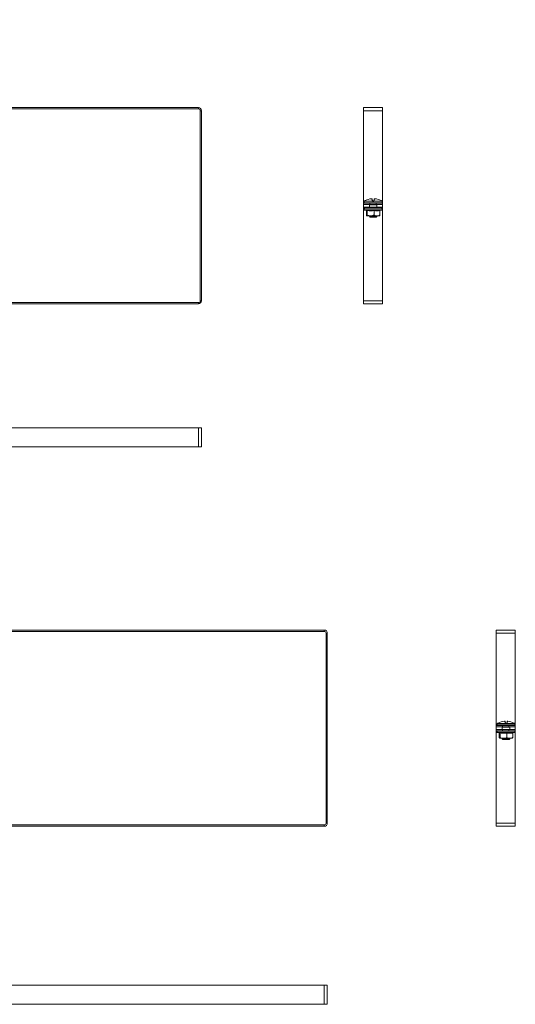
# Model space of a CAD drawing. Header units: millimetres. Extents: x -4 to 1414, y -1299 to 295.
# Tile 5 of 8: x 1023 to 1414, y -1299 to -521. Entities that reach past the tile are written whole.
import ezdxf

# ---------------------------------------------------------------- set-up
doc = ezdxf.new("R2010")
doc.units = ezdxf.units.MM
doc.styles.add('SLDTEXTSTYLE0', font='TXT', dxfattribs={"width": 0.7, "bigfont": 'bigfont'})

msp = doc.modelspace()

# ---------------------------------------------------------------- linework, layer by layer
at = {"color": 7, "linetype": 'Continuous', "lineweight": 15}
for p, q in [((661.66, -590.55), (1163.66, -590.55)), ((1163.66, -591.55), (1163.66, -590.55)), ((1309.01, -590.55), (1294.01, -590.55)), ((1294.01, -593.05), (1294.01, -590.55)), ((1309.01, -593.05), (1309.01, -590.55)), ((661.66, -591.55), (1163.66, -591.55)), ((1166.16, -593.05), (1165.16, -593.05)), ((1165.16, -593.05), (1165.16, -743.05)), ((1166.16, -593.05), (1166.16, -743.05)), ((1309.01, -593.05), (1294.01, -593.05)), ((1294.01, -664.55), (1294.01, -593.05)), ((1309.01, -664.55), (1309.01, -593.05)), ((1294.01, -666.05), (1294.01, -664.55)), ((1294.01, -667.05), (1294.01, -666.05)), ((1294.01, -666.05), (1299.01, -666.05)), ((1299.01, -667.05), (1294.01, -667.05)), ((1294.01, -667.05), (1294.01, -669.05)), ((1294.69, -664.64), (1294.69, -665.64)), ((1294.72, -664.49), (1294.72, -664.5)), ((1301.06, -664.53), (1294.72, -664.53)), ((1294.84, -664.31), (1301.07, -664.31)), ((1294.84, -664.31), (1294.84, -664.31)), ((1308.44, -665.89), (1294.94, -665.89)), ((1298.67, -667.12), (1298.66, -667.12)), ((1298.69, -667.24), (1298.69, -669.05)), ((1298.73, -665.89), (1298.73, -666.05)), ((1300.65, -667.34), (1298.87, -667.34)), ((1299.88, -667.09), (1298.99, -667.09)), ((1299.01, -666.05), (1299.01, -667.05)), ((1304.01, -666.05), (1299.01, -666.05)), ((1304.01, -667.05), (1299.01, -667.05)), ((1300.08, -667.09), (1299.88, -667.09)), ((1300.89, -664), (1300.62, -662.5)), ((1300.89, -662.7), (1301.15, -664.18)), ((1301.99, -664.64), (1301.39, -664.64)), ((1301.4, -664.39), (1301.98, -664.39)), ((1302.23, -664.18), (1302.49, -662.7)), ((1302.3, -664.31), (1308.54, -664.31)), ((1308.66, -664.53), (1302.31, -664.53)), ((1302.75, -662.5), (1302.49, -664)), ((1304.5, -667.34), (1302.72, -667.34)), ((1304.39, -667.09), (1303.5, -667.09)), ((1304.01, -667.05), (1304.01, -666.05)), ((1304.01, -666.05), (1309.01, -666.05)), ((1309.01, -667.05), (1304.01, -667.05)), ((1304.65, -665.89), (1304.65, -666.05)), ((1304.69, -669.05), (1304.69, -667.24)), ((1308.54, -664.31), (1308.53, -664.31)), ((1308.66, -664.5), (1308.66, -664.53)), ((1308.69, -665.64), (1308.69, -664.64)), ((1309.01, -666.05), (1309.01, -664.55)), ((1309.01, -666.05), (1309.01, -667.05)), ((1309.01, -667.05), (1309.01, -669.05)), ((1294.01, -670.05), (1294.01, -669.05)), ((1294.01, -669.05), (1299.01, -669.05)), ((1299.01, -670.05), (1294.01, -670.05)), ((1294.01, -671.55), (1294.01, -670.05)), ((1294.01, -743.05), (1294.01, -671.55)), ((1294.96, -671.15), (1296.41, -671.68)), ((1296.36, -671.66), (1296.37, -671.77)), ((1296.37, -671.77), (1296.37, -675.45)), ((1296.38, -671.67), (1296.41, -671.67)), ((1299.74, -676.05), (1296.73, -676.05)), ((1297.08, -671.77), (1297.08, -675.45)), ((1298.69, -676.05), (1298.69, -676.59)), ((1298.69, -676.59), (1299.19, -677.09)), ((1298.69, -676.59), (1304.69, -676.59)), ((1299.01, -669.05), (1299.01, -670.05)), ((1304.01, -669.05), (1299.01, -669.05)), ((1304.01, -670.05), (1299.01, -670.05)), ((1299.74, -676.05), (1304.7, -676.05)), ((1302.39, -671.77), (1302.39, -675.45)), ((1304.01, -670.05), (1304.01, -669.05)), ((1304.01, -669.05), (1309.01, -669.05)), ((1309.01, -670.05), (1304.01, -670.05)), ((1304.19, -677.09), (1304.69, -676.59)), ((1304.69, -676.59), (1304.69, -676.05)), ((1304.7, -676.05), (1306.69, -676.05)), ((1307, -671.77), (1307, -675.45)), ((1307.02, -671.66), (1308.42, -671.15)), ((1309.01, -669.05), (1309.01, -670.05)), ((1309.01, -671.55), (1309.01, -670.05)), ((1309.01, -743.05), (1309.01, -671.55)), ((1304.19, -677.09), (1299.19, -677.09)), ((1163.66, -744.55), (661.66, -744.55)), ((1163.66, -745.55), (661.66, -745.55)), ((1163.66, -745.55), (1163.66, -744.55)), ((1165.16, -743.05), (1166.16, -743.05)), ((1309.01, -743.05), (1294.01, -743.05)), ((1294.01, -745.55), (1294.01, -743.05)), ((1309.01, -745.55), (1294.01, -745.55)), ((1309.01, -745.55), (1309.01, -743.05)), ((661.66, -843.48), (1163.66, -843.48)), ((1163.66, -858.48), (1163.66, -843.48)), ((1163.66, -843.48), (1166.16, -843.48)), ((1166.16, -858.48), (1166.16, -843.48)), ((661.66, -858.48), (1163.66, -858.48)), ((1163.66, -858.48), (1166.16, -858.48)), ((661.01, -1003.28), (1263.01, -1003.28)), ((1263.01, -1004.28), (1263.01, -1003.28)), ((1413.97, -1003.28), (1398.97, -1003.28)), ((1398.97, -1005.78), (1398.97, -1003.28)), ((1413.97, -1005.78), (1413.97, -1003.28)), ((661.01, -1004.28), (1263.01, -1004.28)), ((1265.51, -1005.78), (1264.51, -1005.78)), ((1264.51, -1005.78), (1264.51, -1155.78)), ((1265.51, -1005.78), (1265.51, -1155.78)), ((1413.97, -1005.78), (1398.97, -1005.78)), ((1398.97, -1077.28), (1398.97, -1005.78)), ((1413.97, -1077.28), (1413.97, -1005.78)), ((1398.97, -1078.78), (1398.97, -1077.28)), ((1398.97, -1079.78), (1398.97, -1078.78)), ((1398.97, -1078.78), (1403.97, -1078.78)), ((1403.97, -1079.78), (1398.97, -1079.78)), ((1398.97, -1079.78), (1398.97, -1081.78)), ((1399.65, -1077.37), (1399.65, -1078.37)), ((1399.68, -1077.23), (1399.67, -1077.23)), ((1406.02, -1077.26), (1399.67, -1077.26)), ((1399.79, -1077.04), (1406.03, -1077.04)), ((1399.8, -1077.04), (1399.79, -1077.04)), ((1413.4, -1078.62), (1399.9, -1078.62)), ((1403.62, -1079.85), (1403.62, -1079.85)), ((1403.65, -1079.97), (1403.65, -1081.78)), ((1403.69, -1078.62), (1403.69, -1078.78)), ((1405.61, -1080.07), (1403.83, -1080.07)), ((1404.84, -1079.82), (1403.95, -1079.82)), ((1403.97, -1078.78), (1403.97, -1079.78)), ((1408.97, -1078.78), (1403.97, -1078.78)), ((1408.97, -1079.78), (1403.97, -1079.78)), ((1405.04, -1079.82), (1404.84, -1079.82)), ((1405.85, -1076.74), (1405.58, -1075.23)), ((1405.85, -1075.43), (1406.11, -1076.91)), ((1406.95, -1077.37), (1406.34, -1077.37)), ((1406.36, -1077.12), (1406.94, -1077.12)), ((1407.18, -1076.91), (1407.44, -1075.43)), ((1407.26, -1077.04), (1413.5, -1077.04)), ((1413.62, -1077.26), (1407.27, -1077.26)), ((1407.71, -1075.23), (1407.44, -1076.74)), ((1409.46, -1080.07), (1407.68, -1080.07)), ((1409.35, -1079.82), (1408.46, -1079.82)), ((1408.97, -1079.78), (1408.97, -1078.78)), ((1408.97, -1078.78), (1413.97, -1078.78)), ((1413.97, -1079.78), (1408.97, -1079.78)), ((1409.6, -1078.62), (1409.6, -1078.78)), ((1409.65, -1081.78), (1409.65, -1079.97)), ((1413.5, -1077.04), (1413.49, -1077.04)), ((1413.62, -1077.23), (1413.62, -1077.26)), ((1413.65, -1078.37), (1413.65, -1077.37)), ((1413.97, -1078.78), (1413.97, -1077.28)), ((1413.97, -1078.78), (1413.97, -1079.78)), ((1413.97, -1079.78), (1413.97, -1081.78)), ((1398.97, -1082.78), (1398.97, -1081.78)), ((1398.97, -1081.78), (1403.97, -1081.78)), ((1403.97, -1082.78), (1398.97, -1082.78)), ((1398.97, -1084.28), (1398.97, -1082.78)), ((1398.97, -1155.78), (1398.97, -1084.28)), ((1399.92, -1083.88), (1401.36, -1084.41)), ((1401.31, -1084.39), (1401.33, -1084.5)), ((1401.33, -1084.5), (1401.33, -1088.18)), ((1401.34, -1084.4), (1401.37, -1084.4)), ((1404.69, -1088.78), (1401.68, -1088.78)), ((1402.04, -1084.5), (1402.04, -1088.18)), ((1403.65, -1088.78), (1403.65, -1089.32)), ((1403.97, -1081.78), (1403.97, -1082.78)), ((1408.97, -1081.78), (1403.97, -1081.78)), ((1408.97, -1082.78), (1403.97, -1082.78)), ((1404.69, -1088.78), (1409.66, -1088.78)), ((1407.35, -1084.5), (1407.35, -1088.18)), ((1408.97, -1082.78), (1408.97, -1081.78)), ((1408.97, -1081.78), (1413.97, -1081.78)), ((1413.97, -1082.78), (1408.97, -1082.78)), ((1409.65, -1089.32), (1409.65, -1088.78)), ((1409.66, -1088.78), (1411.65, -1088.78)), ((1411.96, -1084.5), (1411.96, -1088.18)), ((1411.98, -1084.39), (1413.37, -1083.88)), ((1413.97, -1081.78), (1413.97, -1082.78)), ((1413.97, -1084.28), (1413.97, -1082.78)), ((1413.97, -1155.78), (1413.97, -1084.28)), ((1403.65, -1089.32), (1404.15, -1089.82)), ((1403.65, -1089.32), (1409.65, -1089.32)), ((1409.15, -1089.82), (1404.15, -1089.82)), ((1409.15, -1089.82), (1409.65, -1089.32)), ((1263.01, -1157.28), (661.01, -1157.28)), ((1263.01, -1158.28), (661.01, -1158.28)), ((1263.01, -1158.28), (1263.01, -1157.28)), ((1264.51, -1155.78), (1265.51, -1155.78)), ((1413.97, -1155.78), (1398.97, -1155.78)), ((1398.97, -1158.28), (1398.97, -1155.78)), ((1413.97, -1158.28), (1398.97, -1158.28)), ((1413.97, -1158.28), (1413.97, -1155.78)), ((661.01, -1283.95), (1263.01, -1283.95)), ((1263.01, -1298.95), (1263.01, -1283.95)), ((1263.01, -1283.95), (1265.51, -1283.95)), ((1265.51, -1298.95), (1265.51, -1283.95)), ((661.01, -1298.95), (1263.01, -1298.95)), ((1263.01, -1298.95), (1265.51, -1298.95))]:
    msp.add_line(p, q, dxfattribs=at)
at = {"color": 8, "linetype": 'Continuous', "lineweight": 15}
for p, q in [((1294.7, -664.55), (1294.01, -664.55)), ((1294.7, -664.64), (1294.69, -664.64)), ((1294.69, -665.64), (1308.69, -665.64)), ((1294.72, -664.53), (1294.72, -664.5)), ((1298.91, -667.1), (1298.77, -667.13)), ((1298.99, -667.05), (1298.99, -667.09)), ((1299.88, -667.05), (1299.88, -667.09)), ((1303.5, -667.05), (1303.5, -667.09)), ((1304.39, -667.05), (1304.39, -667.09)), ((1309.01, -664.55), (1308.67, -664.55)), ((1308.69, -664.64), (1308.68, -664.64)), ((1296.06, -671.55), (1294.01, -671.55)), ((1299.06, -671.15), (1294.96, -671.15)), ((1308.42, -671.15), (1299.06, -671.15)), ((1309.01, -671.55), (1307.32, -671.55)), ((1399.66, -1077.28), (1398.97, -1077.28)), ((1399.65, -1077.37), (1399.65, -1077.37)), ((1399.65, -1078.37), (1413.65, -1078.37)), ((1399.67, -1077.26), (1399.67, -1077.23)), ((1403.87, -1079.83), (1403.73, -1079.86)), ((1403.95, -1079.78), (1403.95, -1079.82)), ((1404.84, -1079.78), (1404.84, -1079.82)), ((1408.46, -1079.78), (1408.46, -1079.82)), ((1409.35, -1079.78), (1409.35, -1079.82)), ((1413.97, -1077.28), (1413.63, -1077.28)), ((1413.65, -1077.37), (1413.64, -1077.37)), ((1401.02, -1084.28), (1398.97, -1084.28)), ((1404.02, -1083.88), (1399.92, -1083.88)), ((1413.37, -1083.88), (1404.02, -1083.88)), ((1413.97, -1084.28), (1412.27, -1084.28))]:
    msp.add_line(p, q, dxfattribs=at)
at = {"color": 8, "linetype": 'Continuous', "lineweight": 15, "flags": 128}
for points in [[(1294.7, -664.64), (1294.7, -664.59), (1294.71, -664.55)], [(1308.67, -664.56), (1308.68, -664.59), (1308.68, -664.64)], [(1399.65, -1077.37), (1399.66, -1077.32), (1399.67, -1077.28)], [(1413.63, -1077.29), (1413.63, -1077.32), (1413.64, -1077.37)]]:
    msp.add_lwpolyline(points, dxfattribs=at)
at = {"color": 7, "linetype": 'Continuous', "lineweight": 15}
for centre, radius, start, end in [((1163.66, -593.05), 2.5, 0, 90), ((1163.66, -593.05), 1.5, 0, 90), ((1294.94, -664.64), 0.25, 155.8256, 180), ((1294.94, -665.64), 0.25, 180, 270), ((1294.97, -664.53), 0.25, 119.54479, 173.62669), ((1294.97, -664.53), 0.25, 121.43613, 180.04078), ((1301.68, -675.77), 13.34, 95.61655, 118.10572), ((1298.03, -666.14), 0.25, 20, 90), ((1298.62, -667.33), 0.255, 359.48369, 53.14311), ((1298.99, -666.59), 0.5, 248.27791, 270), ((1300.16, -667.32), 0.492, 358.02677, 22.60306), ((1300.65, -662.74), 0.249, 10.12559, 94.81347), ((1300.93, -664.23), 0.233, 13.4875, 98.5562), ((1302.75, -664.5), 1.69, 173.49277, 180.74942), ((1301.87, -665.08), 0.978, 129.66767, 145.21361), ((1301.14, -664.47), 0.172, 54.20519, 113.05313), ((1302.85, -664.57), 1.46, 172.63211, 182.44391), ((1300.53, -664.57), 1.46, 357.55609, 7.36789), ((1302.24, -664.47), 0.172, 66.94687, 125.79481), ((1301.51, -665.08), 0.978, 34.78639, 50.33233), ((1302.45, -664.23), 0.233, 81.4438, 166.5125), ((1300.62, -664.5), 1.69, 359.25058, 6.50723), ((1302.73, -662.74), 0.249, 85.18653, 169.87441), ((1303.22, -667.32), 0.492, 157.39694, 181.97323), ((1301.7, -675.77), 13.34, 61.89428, 84.38345), ((1304.39, -666.59), 0.5, 270, 291.72209), ((1304.76, -667.33), 0.255, 126.85689, 180.51631), ((1305.35, -666.14), 0.25, 90, 160), ((1308.44, -665.64), 0.25, 270, 0), ((1308.41, -664.53), 0.25, 6.37331, 60.45521), ((1308.41, -664.53), 0.25, 359.95922, 58.56387), ((1308.44, -664.64), 0.25, 0, 25.41948), ((1295.16, -670.62), 0.567, 90, 250), ((1308.22, -670.62), 0.567, 290, 90), ((1163.66, -743.05), 2.5, 270, 0), ((1163.66, -743.05), 1.5, 270, 0), ((1263.01, -1005.78), 2.5, 0, 90), ((1263.01, -1005.78), 1.5, 0, 90), ((1399.9, -1077.37), 0.25, 155.8256, 180), ((1399.9, -1078.37), 0.25, 180, 270), ((1399.92, -1077.26), 0.25, 119.54479, 173.62669), ((1399.92, -1077.26), 0.25, 121.43613, 180.04078), ((1406.64, -1088.5), 13.34, 95.61655, 118.10572), ((1402.98, -1078.87), 0.25, 20, 90), ((1403.58, -1080.07), 0.255, 359.48369, 53.14311), ((1403.95, -1079.32), 0.5, 248.27791, 270), ((1405.12, -1080.05), 0.492, 358.02677, 22.60306), ((1405.6, -1075.48), 0.249, 10.12559, 94.81347), ((1405.88, -1076.97), 0.233, 13.4875, 98.5562), ((1407.71, -1077.24), 1.69, 173.49277, 180.74942), ((1406.82, -1077.82), 0.978, 129.66767, 145.21361), ((1406.1, -1077.2), 0.172, 54.20519, 113.05313), ((1407.81, -1077.31), 1.46, 172.63211, 182.44391), ((1405.49, -1077.31), 1.46, 357.55609, 7.36789), ((1407.19, -1077.2), 0.172, 66.94687, 125.79481), ((1406.47, -1077.82), 0.978, 34.78639, 50.33233), ((1407.41, -1076.97), 0.233, 81.4438, 166.5125), ((1405.58, -1077.24), 1.69, 359.25058, 6.50723), ((1407.69, -1075.48), 0.249, 85.18653, 169.87441), ((1408.17, -1080.05), 0.492, 157.39694, 181.97323), ((1406.66, -1088.5), 13.34, 61.89428, 84.38345), ((1409.35, -1079.32), 0.5, 270, 291.72209), ((1409.72, -1080.07), 0.255, 126.85689, 180.51631), ((1410.31, -1078.87), 0.25, 90, 160), ((1413.4, -1078.37), 0.25, 270, 0), ((1413.37, -1077.26), 0.25, 6.37331, 60.45521), ((1413.37, -1077.26), 0.25, 359.95922, 58.56387), ((1413.4, -1077.37), 0.25, 0, 25.41948), ((1400.11, -1083.35), 0.567, 90, 250), ((1413.18, -1083.35), 0.567, 290, 90), ((1263.01, -1155.78), 2.5, 270, 0), ((1263.01, -1155.78), 1.5, 270, 0)]:
    msp.add_arc(centre, radius, start, end, dxfattribs=at)
at = {"color": 8, "linetype": 'Continuous', "lineweight": 15}
for centre, radius, start, end in [((1299.01, -666.72), 0.47, 224.34279, 240.18334), ((1299.44, -666.55), 1.31, 333.65437, 337.46817), ((1303.94, -666.55), 1.31, 202.53183, 206.34563), ((1304.37, -666.72), 0.47, 299.81666, 315.65721), ((1403.96, -1079.45), 0.47, 224.34279, 240.18334), ((1404.4, -1079.28), 1.31, 333.65437, 337.46817), ((1408.89, -1079.28), 1.31, 202.53183, 206.34563), ((1409.33, -1079.45), 0.47, 299.81666, 315.65721)]:
    msp.add_arc(centre, radius, start, end, dxfattribs=at)
at = {"color": 7, "linetype": 'Continuous', "lineweight": 15}
for centre, major_axis, start_param, end_param in [((1298.82, -666.14), (0.564, -0.091), 1.757057, 3.210607), ((1304.55, -666.14), (0.564, 0.091), 6.214171, 7.667721), ((1403.78, -1078.87), (0.564, -0.091), 1.757057, 3.210607), ((1409.51, -1078.87), (0.564, 0.091), 6.214171, 7.667721)]:
    msp.add_ellipse(centre, major_axis=major_axis, ratio=0.124069, start_param=start_param, end_param=end_param, dxfattribs=at)
for points, knots in [([(1294.72, -664.53), (1294.72, -664.53), (1294.71, -664.56), (1294.7, -664.62), (1294.7, -664.63), (1294.7, -664.64)], [0, 0, 0, 0, 0.0030731, 0.4996924, 1, 1, 1, 1]), ([(1294.72, -664.49), (1294.72, -664.51), (1294.71, -664.54), (1294.71, -664.56), (1294.71, -664.56), (1294.71, -664.56)], [0, 0, 0, 0, 0.4270979, 0.8369727, 1, 1, 1, 1]), ([(1295.4, -664), (1295.24, -664.09), (1295.05, -664.19), (1294.88, -664.29), (1294.84, -664.31)], [0, 0, 0, 0, 0.7708973, 1, 1, 1, 1]), ([(1298.27, -667.05), (1298.25, -667.07), (1298.22, -667.11), (1298.19, -667.18), (1298.19, -667.24), (1298.19, -667.28), (1298.2, -667.32), (1298.21, -667.33), (1298.21, -667.33)], [0, 0, 0, 0, 0.268096, 0.496778, 0.689263, 0.851172, 0.98243, 1, 1, 1, 1]), ([(1298.64, -667.09), (1298.64, -667.09), (1298.64, -667.09), (1298.64, -667.09), (1298.64, -667.09), (1298.64, -667.08), (1298.64, -667.08)], [0, 0, 0, 0, 0.870435, 0.9743, 0.993403, 1, 1, 1, 1]), ([(1298.66, -667.12), (1298.66, -667.13), (1298.67, -667.15), (1298.69, -667.18), (1298.69, -667.22), (1298.69, -667.24)], [0, 0, 0, 0, 0.159101, 0.481128, 1, 1, 1, 1]), ([(1300.89, -662.69), (1300.89, -662.68), (1300.88, -662.65), (1300.85, -662.59), (1300.8, -662.54), (1300.75, -662.51), (1300.7, -662.5), (1300.65, -662.49), (1300.59, -662.48), (1300.51, -662.48), (1300.41, -662.49), (1300.37, -662.5), (1300.36, -662.5)], [0, 0, 0, 0, 0.037319, 0.157023, 0.255718, 0.342261, 0.420093, 0.495743, 0.600871, 0.800229, 0.962115, 1, 1, 1, 1]), ([(1300.62, -662.5), (1300.62, -662.49), (1300.61, -662.49), (1300.57, -662.48), (1300.5, -662.49), (1300.44, -662.49), (1300.39, -662.49), (1300.37, -662.5)], [0, 0, 0, 0, 0.2183992, 0.436827, 0.6546258, 0.8721812, 1, 1, 1, 1]), ([(1302.76, -667.13), (1302.6, -667.13), (1302.17, -667.14), (1301.44, -667.11), (1300.89, -667.12), (1300.61, -667.13)], [0, 0, 0, 0, 0.232421, 0.610897, 1, 1, 1, 1]), ([(1302.72, -667.34), (1302.67, -667.34), (1302.54, -667.33), (1302.34, -667.31), (1302.13, -667.27), (1301.91, -667.24), (1301.68, -667.23), (1301.45, -667.25), (1301.21, -667.28), (1300.94, -667.32), (1300.75, -667.33), (1300.65, -667.34)], [0, 0, 0, 0, 0.084982, 0.188194, 0.292085, 0.397364, 0.503648, 0.610192, 0.717991, 0.85811, 1, 1, 1, 1]), ([(1301.07, -664.31), (1301.05, -664.29), (1300.94, -664.19), (1300.91, -664.09), (1300.89, -664)], [0, 0, 0, 0, 0.229103, 1, 1, 1, 1]), ([(1301.39, -664.64), (1301.33, -664.63), (1301.21, -664.62), (1301.11, -664.56), (1301.06, -664.53), (1301.06, -664.53)], [0, 0, 0, 0, 0.500308, 0.996927, 1, 1, 1, 1]), ([(1301.15, -664.18), (1301.16, -664.22), (1301.18, -664.27), (1301.23, -664.32), (1301.24, -664.33)], [0, 0, 0, 0, 0.781937, 1, 1, 1, 1]), ([(1301.24, -664.33), (1301.24, -664.33), (1301.26, -664.35), (1301.31, -664.38), (1301.37, -664.38), (1301.4, -664.39)], [0, 0, 0, 0, 0.003106, 0.502169, 1, 1, 1, 1]), ([(1301.98, -664.39), (1302.01, -664.38), (1302.06, -664.38), (1302.11, -664.35), (1302.14, -664.33)], [0, 0, 0, 0, 0.497853, 1, 1, 1, 1]), ([(1302.31, -664.53), (1302.31, -664.53), (1302.27, -664.56), (1302.16, -664.62), (1302.05, -664.63), (1301.99, -664.64)], [0, 0, 0, 0, 0.003073, 0.499692, 1, 1, 1, 1]), ([(1302.14, -664.33), (1302.15, -664.32), (1302.2, -664.27), (1302.22, -664.22), (1302.23, -664.18)], [0, 0, 0, 0, 0.218063, 1, 1, 1, 1]), ([(1302.49, -664), (1302.46, -664.09), (1302.43, -664.19), (1302.33, -664.29), (1302.3, -664.31)], [0, 0, 0, 0, 0.770897, 1, 1, 1, 1]), ([(1302.99, -662.49), (1302.98, -662.49), (1302.92, -662.49), (1302.83, -662.48), (1302.75, -662.48), (1302.69, -662.49), (1302.63, -662.51), (1302.57, -662.55), (1302.52, -662.61), (1302.49, -662.67), (1302.49, -662.7), (1302.49, -662.7)], [0, 0, 0, 0, 0.066923, 0.2381, 0.430282, 0.538321, 0.635628, 0.739505, 0.862235, 0.996759, 1, 1, 1, 1]), ([(1303, -662.5), (1302.97, -662.49), (1302.92, -662.49), (1302.84, -662.48), (1302.79, -662.49), (1302.76, -662.49), (1302.75, -662.49), (1302.75, -662.5)], [0, 0, 0, 0, 0.218399, 0.436827, 0.654626, 0.872181, 1, 1, 1, 1]), ([(1303.5, -667.09), (1303.47, -667.09), (1303.23, -667.09), (1302.99, -667.11), (1302.76, -667.13)], [0, 0, 0, 0, 0.099322, 1, 1, 1, 1]), ([(1304.71, -667.12), (1304.71, -667.12), (1304.73, -667.11), (1304.66, -667.12), (1304.61, -667.13)], [0, 0, 0, 0, 0.212461, 1, 1, 1, 1]), ([(1304.69, -667.24), (1304.69, -667.23), (1304.69, -667.22), (1304.69, -667.18), (1304.7, -667.15), (1304.71, -667.13), (1304.72, -667.12)], [0, 0, 0, 0, 0.0745996, 0.4825572, 0.8105379, 1, 1, 1, 1]), ([(1308.54, -664.31), (1308.5, -664.29), (1308.33, -664.19), (1308.13, -664.09), (1307.98, -664)], [0, 0, 0, 0, 0.229103, 1, 1, 1, 1]), ([(1308.67, -664.56), (1308.67, -664.56), (1308.67, -664.56), (1308.67, -664.55), (1308.66, -664.53), (1308.66, -664.5), (1308.66, -664.49)], [0, 0, 0, 0, 0.043748, 0.31887, 0.763688, 1, 1, 1, 1]), ([(1308.68, -664.64), (1308.68, -664.63), (1308.67, -664.62), (1308.66, -664.56), (1308.66, -664.53), (1308.66, -664.53)], [0, 0, 0, 0, 0.500308, 0.996927, 1, 1, 1, 1]), ([(1297.08, -671.77), (1297.02, -671.84), (1296.91, -671.98), (1296.73, -672.05), (1296.55, -671.99), (1296.43, -671.84), (1296.37, -671.77)], [0, 0, 0, 0, 0.245251, 0.49213, 0.745021, 1, 1, 1, 1]), ([(1296.37, -675.45), (1296.42, -675.6), (1296.53, -675.89), (1296.65, -676.04), (1296.71, -676.05), (1296.73, -676.05)], [0, 0, 0, 0, 0.4429219, 0.8963431, 1, 1, 1, 1]), ([(1296.73, -676.05), (1296.77, -676.03), (1296.87, -675.99), (1296.99, -675.73), (1297.06, -675.52), (1297.08, -675.45)], [0, 0, 0, 0, 0.3954703, 0.8019748, 1, 1, 1, 1]), ([(1296.85, -671.39), (1297.06, -671.43), (1297.72, -671.56), (1298.83, -671.69), (1300.1, -671.71), (1301.3, -671.6), (1302.05, -671.46), (1302.43, -671.39)], [0, 0, 0, 0, 0.117987, 0.354133, 0.592326, 0.795595, 1, 1, 1, 1]), ([(1297.08, -671.77), (1297.08, -671.73), (1297.07, -671.65), (1297.02, -671.54), (1296.94, -671.45), (1296.88, -671.41), (1296.85, -671.39), (1296.85, -671.39)], [0, 0, 0, 0, 0.236184, 0.471397, 0.732465, 0.992086, 1, 1, 1, 1]), ([(1302.39, -671.77), (1301.96, -671.84), (1301.1, -671.98), (1299.77, -672.05), (1298.42, -671.99), (1297.53, -671.84), (1297.08, -671.77)], [0, 0, 0, 0, 0.245251, 0.49213, 0.745021, 1, 1, 1, 1]), ([(1299.74, -676.05), (1299.6, -676.05), (1299.1, -676.04), (1298.23, -675.88), (1297.49, -675.62), (1297.11, -675.46), (1297.08, -675.45)], [0, 0, 0, 0, 0.148154, 0.552, 0.965648, 1, 1, 1, 1]), ([(1302.39, -675.45), (1302.17, -675.54), (1301.63, -675.75), (1300.75, -676), (1300.08, -676.03), (1299.74, -676.05)], [0, 0, 0, 0, 0.2627068, 0.6274922, 1, 1, 1, 1]), ([(1302.39, -671.77), (1302.4, -671.73), (1302.4, -671.65), (1302.4, -671.54), (1302.42, -671.45), (1302.42, -671.41), (1302.43, -671.39), (1302.43, -671.39)], [0, 0, 0, 0, 0.236184, 0.471397, 0.732465, 0.992086, 1, 1, 1, 1]), ([(1307, -671.77), (1306.63, -671.84), (1305.88, -671.98), (1304.73, -672.05), (1303.56, -671.99), (1302.78, -671.84), (1302.39, -671.77)], [0, 0, 0, 0, 0.245251, 0.49213, 0.745021, 1, 1, 1, 1]), ([(1302.39, -675.45), (1302.72, -675.6), (1303.39, -675.89), (1304.18, -676.04), (1304.62, -676.05), (1304.7, -676.05)], [0, 0, 0, 0, 0.442922, 0.896343, 1, 1, 1, 1]), ([(1302.43, -671.39), (1302.62, -671.43), (1303.18, -671.56), (1304.13, -671.69), (1305.24, -671.71), (1306.29, -671.6), (1306.94, -671.46), (1307.27, -671.39)], [0, 0, 0, 0, 0.117987, 0.354133, 0.592326, 0.795595, 1, 1, 1, 1]), ([(1304.7, -676.05), (1305.01, -676.03), (1305.64, -675.99), (1306.41, -675.73), (1306.86, -675.52), (1307, -675.45)], [0, 0, 0, 0, 0.3954703, 0.8019748, 1, 1, 1, 1]), ([(1307, -675.45), (1306.95, -675.6), (1306.85, -675.89), (1306.73, -676.04), (1306.66, -676.05), (1306.65, -676.05)], [0, 0, 0, 0, 0.442922, 0.896343, 1, 1, 1, 1]), ([(1307, -671.77), (1307.01, -671.73), (1307.02, -671.65), (1307.08, -671.54), (1307.16, -671.45), (1307.23, -671.41), (1307.27, -671.39), (1307.27, -671.39)], [0, 0, 0, 0, 0.236184, 0.471397, 0.732465, 0.992086, 1, 1, 1, 1]), ([(1399.67, -1077.26), (1399.67, -1077.26), (1399.67, -1077.29), (1399.66, -1077.35), (1399.66, -1077.36), (1399.65, -1077.37)], [0, 0, 0, 0, 0.0030731, 0.4996924, 1, 1, 1, 1]), ([(1399.67, -1077.23), (1399.67, -1077.24), (1399.67, -1077.27), (1399.67, -1077.29), (1399.67, -1077.29), (1399.67, -1077.29)], [0, 0, 0, 0, 0.4270979, 0.8369727, 1, 1, 1, 1]), ([(1400.35, -1076.74), (1400.2, -1076.82), (1400, -1076.93), (1399.83, -1077.02), (1399.79, -1077.04)], [0, 0, 0, 0, 0.7708973, 1, 1, 1, 1]), ([(1403.23, -1079.78), (1403.21, -1079.8), (1403.18, -1079.84), (1403.15, -1079.91), (1403.14, -1079.97), (1403.15, -1080.02), (1403.16, -1080.05), (1403.16, -1080.06), (1403.16, -1080.06)], [0, 0, 0, 0, 0.268096, 0.496778, 0.689263, 0.851172, 0.98243, 1, 1, 1, 1]), ([(1403.6, -1079.82), (1403.6, -1079.82), (1403.6, -1079.82), (1403.6, -1079.82), (1403.6, -1079.82), (1403.59, -1079.82), (1403.59, -1079.82)], [0, 0, 0, 0, 0.870435, 0.9743, 0.993403, 1, 1, 1, 1]), ([(1403.62, -1079.86), (1403.62, -1079.86), (1403.63, -1079.88), (1403.64, -1079.92), (1403.64, -1079.95), (1403.65, -1079.97)], [0, 0, 0, 0, 0.159101, 0.481128, 1, 1, 1, 1]), ([(1405.84, -1075.42), (1405.84, -1075.41), (1405.84, -1075.38), (1405.81, -1075.33), (1405.76, -1075.28), (1405.71, -1075.24), (1405.66, -1075.23), (1405.61, -1075.22), (1405.55, -1075.21), (1405.46, -1075.22), (1405.37, -1075.22), (1405.33, -1075.23), (1405.32, -1075.23)], [0, 0, 0, 0, 0.037319, 0.157023, 0.255718, 0.342261, 0.420093, 0.495743, 0.600871, 0.800229, 0.962115, 1, 1, 1, 1]), ([(1405.58, -1075.23), (1405.58, -1075.22), (1405.57, -1075.22), (1405.53, -1075.22), (1405.46, -1075.22), (1405.39, -1075.22), (1405.35, -1075.23), (1405.33, -1075.23)], [0, 0, 0, 0, 0.2183992, 0.436827, 0.6546258, 0.8721812, 1, 1, 1, 1]), ([(1407.72, -1079.86), (1407.56, -1079.86), (1407.12, -1079.87), (1406.4, -1079.84), (1405.85, -1079.86), (1405.57, -1079.86)], [0, 0, 0, 0, 0.232421, 0.610897, 1, 1, 1, 1]), ([(1407.68, -1080.07), (1407.63, -1080.07), (1407.5, -1080.06), (1407.3, -1080.04), (1407.08, -1080.01), (1406.86, -1079.98), (1406.64, -1079.96), (1406.41, -1079.98), (1406.16, -1080.01), (1405.89, -1080.05), (1405.71, -1080.06), (1405.61, -1080.07)], [0, 0, 0, 0, 0.084982, 0.188194, 0.292085, 0.397364, 0.503648, 0.610192, 0.717991, 0.85811, 1, 1, 1, 1]), ([(1406.03, -1077.04), (1406.01, -1077.02), (1405.9, -1076.93), (1405.87, -1076.82), (1405.85, -1076.74)], [0, 0, 0, 0, 0.229103, 1, 1, 1, 1]), ([(1406.34, -1077.37), (1406.29, -1077.36), (1406.17, -1077.35), (1406.07, -1077.29), (1406.02, -1077.26), (1406.02, -1077.26)], [0, 0, 0, 0, 0.500308, 0.996927, 1, 1, 1, 1]), ([(1406.11, -1076.91), (1406.12, -1076.95), (1406.13, -1077), (1406.19, -1077.05), (1406.2, -1077.06)], [0, 0, 0, 0, 0.781937, 1, 1, 1, 1]), ([(1406.2, -1077.06), (1406.2, -1077.06), (1406.22, -1077.08), (1406.27, -1077.11), (1406.33, -1077.12), (1406.36, -1077.12)], [0, 0, 0, 0, 0.003106, 0.502169, 1, 1, 1, 1]), ([(1406.94, -1077.12), (1406.96, -1077.12), (1407.02, -1077.11), (1407.07, -1077.08), (1407.09, -1077.06)], [0, 0, 0, 0, 0.497853, 1, 1, 1, 1]), ([(1407.27, -1077.26), (1407.27, -1077.26), (1407.23, -1077.29), (1407.12, -1077.35), (1407.01, -1077.36), (1406.95, -1077.37)], [0, 0, 0, 0, 0.003073, 0.499692, 1, 1, 1, 1]), ([(1407.09, -1077.06), (1407.1, -1077.05), (1407.16, -1077), (1407.17, -1076.95), (1407.18, -1076.91)], [0, 0, 0, 0, 0.218063, 1, 1, 1, 1]), ([(1407.44, -1076.74), (1407.42, -1076.82), (1407.39, -1076.93), (1407.29, -1077.02), (1407.26, -1077.04)], [0, 0, 0, 0, 0.770897, 1, 1, 1, 1]), ([(1407.95, -1075.23), (1407.93, -1075.22), (1407.88, -1075.22), (1407.79, -1075.21), (1407.71, -1075.22), (1407.65, -1075.22), (1407.58, -1075.24), (1407.52, -1075.28), (1407.47, -1075.34), (1407.44, -1075.4), (1407.44, -1075.43), (1407.44, -1075.43)], [0, 0, 0, 0, 0.066923, 0.2381, 0.430282, 0.538321, 0.635628, 0.739505, 0.862235, 0.996759, 1, 1, 1, 1]), ([(1407.96, -1075.23), (1407.93, -1075.22), (1407.88, -1075.22), (1407.8, -1075.22), (1407.74, -1075.22), (1407.71, -1075.22), (1407.71, -1075.23), (1407.71, -1075.23)], [0, 0, 0, 0, 0.218399, 0.436827, 0.654626, 0.872181, 1, 1, 1, 1]), ([(1408.46, -1079.82), (1408.43, -1079.82), (1408.19, -1079.82), (1407.94, -1079.84), (1407.72, -1079.86)], [0, 0, 0, 0, 0.099322, 1, 1, 1, 1]), ([(1409.67, -1079.85), (1409.67, -1079.85), (1409.69, -1079.84), (1409.62, -1079.85), (1409.56, -1079.86)], [0, 0, 0, 0, 0.212461, 1, 1, 1, 1]), ([(1409.65, -1079.97), (1409.65, -1079.97), (1409.64, -1079.95), (1409.65, -1079.92), (1409.66, -1079.88), (1409.67, -1079.86), (1409.67, -1079.86)], [0, 0, 0, 0, 0.0746, 0.482557, 0.810538, 1, 1, 1, 1]), ([(1413.5, -1077.04), (1413.46, -1077.02), (1413.29, -1076.93), (1413.09, -1076.82), (1412.94, -1076.74)], [0, 0, 0, 0, 0.229103, 1, 1, 1, 1]), ([(1413.62, -1077.29), (1413.62, -1077.29), (1413.63, -1077.3), (1413.63, -1077.3), (1413.62, -1077.29), (1413.62, -1077.26), (1413.62, -1077.23), (1413.62, -1077.22)], [0, 0, 0, 0, 0.068444, 0.213335, 0.439665, 0.805597, 1, 1, 1, 1]), ([(1413.64, -1077.37), (1413.64, -1077.36), (1413.63, -1077.35), (1413.62, -1077.29), (1413.62, -1077.26), (1413.62, -1077.26)], [0, 0, 0, 0, 0.500308, 0.996927, 1, 1, 1, 1]), ([(1402.04, -1084.5), (1401.98, -1084.57), (1401.86, -1084.72), (1401.69, -1084.79), (1401.51, -1084.72), (1401.39, -1084.57), (1401.33, -1084.5)], [0, 0, 0, 0, 0.245251, 0.49213, 0.745021, 1, 1, 1, 1]), ([(1401.33, -1088.18), (1401.38, -1088.33), (1401.48, -1088.62), (1401.6, -1088.77), (1401.67, -1088.78), (1401.68, -1088.78)], [0, 0, 0, 0, 0.442922, 0.896343, 1, 1, 1, 1]), ([(1401.68, -1088.78), (1401.73, -1088.76), (1401.83, -1088.72), (1401.95, -1088.46), (1402.01, -1088.25), (1402.04, -1088.18)], [0, 0, 0, 0, 0.39547, 0.801975, 1, 1, 1, 1]), ([(1401.8, -1084.12), (1402.02, -1084.17), (1402.68, -1084.29), (1403.78, -1084.42), (1405.06, -1084.44), (1406.26, -1084.33), (1407.01, -1084.19), (1407.39, -1084.12)], [0, 0, 0, 0, 0.117987, 0.354133, 0.592326, 0.795595, 1, 1, 1, 1]), ([(1402.04, -1084.5), (1402.03, -1084.46), (1402.03, -1084.38), (1401.97, -1084.27), (1401.9, -1084.18), (1401.84, -1084.14), (1401.8, -1084.12), (1401.8, -1084.12)], [0, 0, 0, 0, 0.236184, 0.471397, 0.732465, 0.992086, 1, 1, 1, 1]), ([(1407.35, -1084.5), (1406.92, -1084.57), (1406.05, -1084.72), (1404.73, -1084.79), (1403.38, -1084.72), (1402.49, -1084.57), (1402.04, -1084.5)], [0, 0, 0, 0, 0.245251, 0.49213, 0.745021, 1, 1, 1, 1]), ([(1404.69, -1088.78), (1404.56, -1088.78), (1404.06, -1088.77), (1403.19, -1088.61), (1402.45, -1088.35), (1402.07, -1088.2), (1402.04, -1088.18)], [0, 0, 0, 0, 0.148154, 0.552, 0.965648, 1, 1, 1, 1]), ([(1407.35, -1088.18), (1407.13, -1088.27), (1406.59, -1088.48), (1405.7, -1088.73), (1405.03, -1088.76), (1404.69, -1088.78)], [0, 0, 0, 0, 0.262707, 0.627492, 1, 1, 1, 1]), ([(1407.35, -1084.5), (1407.35, -1084.46), (1407.35, -1084.38), (1407.36, -1084.27), (1407.37, -1084.18), (1407.38, -1084.14), (1407.39, -1084.12), (1407.39, -1084.12)], [0, 0, 0, 0, 0.236184, 0.471397, 0.732465, 0.992086, 1, 1, 1, 1]), ([(1411.96, -1084.5), (1411.59, -1084.57), (1410.84, -1084.72), (1409.68, -1084.79), (1408.52, -1084.72), (1407.74, -1084.57), (1407.35, -1084.5)], [0, 0, 0, 0, 0.245251, 0.49213, 0.745021, 1, 1, 1, 1]), ([(1407.35, -1088.18), (1407.68, -1088.33), (1408.35, -1088.62), (1409.14, -1088.77), (1409.57, -1088.78), (1409.66, -1088.78)], [0, 0, 0, 0, 0.442922, 0.896343, 1, 1, 1, 1]), ([(1407.39, -1084.12), (1407.58, -1084.17), (1408.14, -1084.29), (1409.09, -1084.42), (1410.19, -1084.44), (1411.24, -1084.33), (1411.9, -1084.19), (1412.23, -1084.12)], [0, 0, 0, 0, 0.117987, 0.354133, 0.592326, 0.795595, 1, 1, 1, 1]), ([(1409.66, -1088.78), (1409.97, -1088.76), (1410.6, -1088.72), (1411.37, -1088.46), (1411.81, -1088.25), (1411.96, -1088.18)], [0, 0, 0, 0, 0.3954703, 0.8019748, 1, 1, 1, 1]), ([(1411.96, -1088.18), (1411.91, -1088.33), (1411.81, -1088.62), (1411.69, -1088.77), (1411.62, -1088.78), (1411.61, -1088.78)], [0, 0, 0, 0, 0.442922, 0.896343, 1, 1, 1, 1]), ([(1411.96, -1084.5), (1411.97, -1084.46), (1411.97, -1084.38), (1412.03, -1084.27), (1412.12, -1084.18), (1412.19, -1084.14), (1412.23, -1084.12), (1412.23, -1084.12)], [0, 0, 0, 0, 0.236184, 0.471397, 0.732465, 0.992086, 1, 1, 1, 1])]:
    msp.add_open_spline(points, degree=3, knots=knots, dxfattribs=at)
at = {"color": 8, "linetype": 'Continuous', "lineweight": 15}
for points, knots in [([(1298.77, -667.13), (1298.74, -667.13), (1298.66, -667.13), (1298.67, -667.13), (1298.67, -667.12)], [0, 0, 0, 0, 0.457505, 1, 1, 1, 1]), ([(1298.87, -667.34), (1298.85, -667.34), (1298.81, -667.33), (1298.76, -667.31), (1298.72, -667.27), (1298.69, -667.24), (1298.69, -667.24), (1298.69, -667.24)], [0, 0, 0, 0, 0.169947, 0.376351, 0.584112, 0.79465, 1, 1, 1, 1]), ([(1300.61, -667.13), (1300.45, -667.11), (1300.27, -667.1), (1300.1, -667.09), (1300.08, -667.09)], [0, 0, 0, 0, 0.904198, 1, 1, 1, 1]), ([(1304.61, -667.13), (1304.57, -667.11), (1304.53, -667.1), (1304.47, -667.09), (1304.47, -667.09)], [0, 0, 0, 0, 0.967063, 1, 1, 1, 1]), ([(1304.69, -667.24), (1304.69, -667.24), (1304.69, -667.23), (1304.68, -667.25), (1304.65, -667.28), (1304.6, -667.32), (1304.54, -667.33), (1304.5, -667.34)], [0, 0, 0, 0, 0.007197, 0.220307, 0.435927, 0.716192, 1, 1, 1, 1]), ([(1296.41, -671.67), (1296.46, -671.68), (1296.56, -671.71), (1296.71, -671.6), (1296.8, -671.46), (1296.85, -671.39)], [0, 0, 0, 0, 0.327072, 0.662599, 1, 1, 1, 1]), ([(1307.27, -671.39), (1307.24, -671.43), (1307.16, -671.55), (1307.08, -671.6), (1307.03, -671.64)], [0, 0, 0, 0, 0.378294, 1, 1, 1, 1]), ([(1403.73, -1079.86), (1403.69, -1079.86), (1403.62, -1079.87), (1403.62, -1079.86), (1403.62, -1079.85)], [0, 0, 0, 0, 0.457505, 1, 1, 1, 1]), ([(1403.83, -1080.07), (1403.81, -1080.07), (1403.77, -1080.06), (1403.72, -1080.04), (1403.68, -1080.01), (1403.65, -1079.98), (1403.65, -1079.97), (1403.65, -1079.97)], [0, 0, 0, 0, 0.169947, 0.376351, 0.584112, 0.79465, 1, 1, 1, 1]), ([(1405.57, -1079.86), (1405.41, -1079.85), (1405.23, -1079.83), (1405.06, -1079.82), (1405.04, -1079.82)], [0, 0, 0, 0, 0.904198, 1, 1, 1, 1]), ([(1409.56, -1079.86), (1409.53, -1079.85), (1409.49, -1079.83), (1409.43, -1079.82), (1409.43, -1079.82)], [0, 0, 0, 0, 0.967063, 1, 1, 1, 1]), ([(1409.65, -1079.97), (1409.65, -1079.97), (1409.65, -1079.97), (1409.64, -1079.98), (1409.61, -1080.01), (1409.56, -1080.05), (1409.49, -1080.06), (1409.46, -1080.07)], [0, 0, 0, 0, 0.007197, 0.220307, 0.435927, 0.716192, 1, 1, 1, 1]), ([(1401.37, -1084.4), (1401.42, -1084.41), (1401.52, -1084.44), (1401.66, -1084.33), (1401.76, -1084.19), (1401.8, -1084.12)], [0, 0, 0, 0, 0.3270725, 0.662599, 1, 1, 1, 1]), ([(1412.23, -1084.12), (1412.2, -1084.17), (1412.12, -1084.28), (1412.04, -1084.33), (1411.99, -1084.37)], [0, 0, 0, 0, 0.378294, 1, 1, 1, 1])]:
    msp.add_open_spline(points, degree=3, knots=knots, dxfattribs=at)

# ---------------------------------------------------------------- texts
at = {"color": 7, "linetype": 'Continuous', "lineweight": 0, "char_height": 20, "attachment_point": 1, "style": 'SLDTEXTSTYLE0'}
for s, insert in [('\\M+18456\\M+1844B\\M+18454-500\\M+18487150', (630.7, -522.71)), ('\\M+18456\\M+1844B\\M+18454-600\\M+18487150', (633.87, -925.25))]:
    msp.add_mtext(s, dxfattribs=dict(at, insert=insert))

doc.saveas('drawing.dxf')
